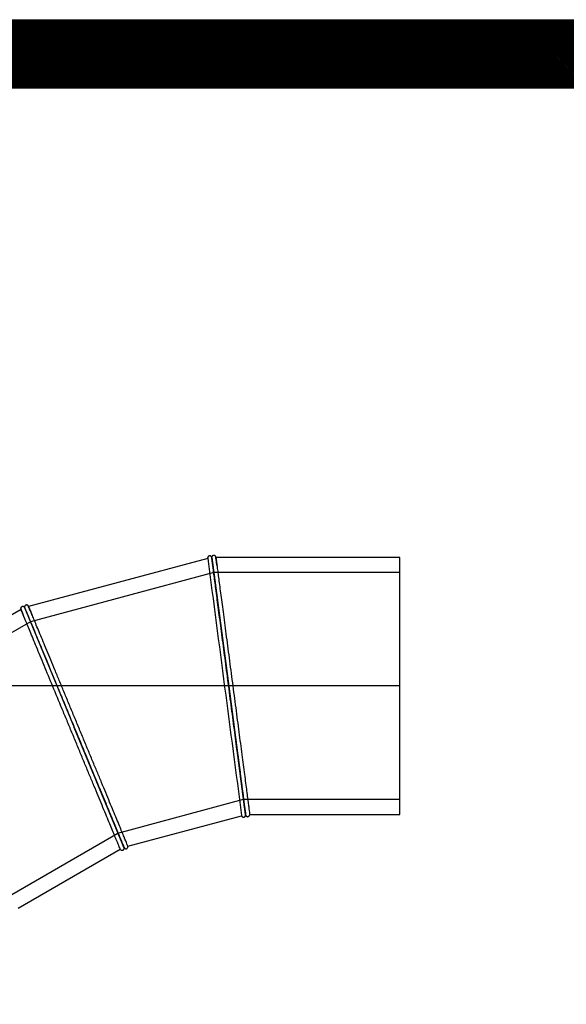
# Model space of a CAD drawing. Header units: millimetres. Extents: x 0 to 4950, y 0 to 3500.
# Tile 3 of 5: x 1412 to 2475, y 1586 to 3500. Entities that reach past the tile are written whole.
import ezdxf
from ezdxf.enums import TextEntityAlignment as Align
from ezdxf.lldxf.tags import DXFTag

# ---------------------------------------------------------------- set-up
doc = ezdxf.new("R2010")
doc.units = ezdxf.units.MM
doc.header["$LTSCALE"] = 16.666667
for name, color, linetype in [('Default', 7, 'Continuous'), ('DV1_Default', 7, 'Continuous'), ('TUBO_X_GOMITO_90', 7, 'Continuous')]:
    doc.layers.add(name, color=color, linetype=linetype)
doc.styles.add('SEACAD_Arial_Narrow', font='ARIALN.TTF')
tags = doc.linetypes.add('HIDDEN2', pattern=[4.7625, 3.175, -1.5875]).pattern_tags.tags
tags[6:7] = [DXFTag(74, 4), DXFTag(75, 0), DXFTag(340, '0'), DXFTag(46, 0.0), DXFTag(50, 0.0), DXFTag(44, 0.0), DXFTag(45, 0.0)]
tags[4:5] = [DXFTag(74, 4), DXFTag(75, 0), DXFTag(340, '0'), DXFTag(46, 0.0), DXFTag(50, 0.0), DXFTag(44, 0.0), DXFTag(45, 0.0)]
tags = doc.linetypes.add('PHANTOM2', pattern=[31.75, 15.875, -3.175, 3.175, -3.175, 3.175, -3.175]).pattern_tags.tags
tags[14:15] = [DXFTag(74, 4), DXFTag(75, 0), DXFTag(340, '0'), DXFTag(46, 0.0), DXFTag(50, 0.0), DXFTag(44, 0.0), DXFTag(45, 0.0)]
tags[12:13] = [DXFTag(74, 4), DXFTag(75, 0), DXFTag(340, '0'), DXFTag(46, 0.0), DXFTag(50, 0.0), DXFTag(44, 0.0), DXFTag(45, 0.0)]
tags[10:11] = [DXFTag(74, 4), DXFTag(75, 0), DXFTag(340, '0'), DXFTag(46, 0.0), DXFTag(50, 0.0), DXFTag(44, 0.0), DXFTag(45, 0.0)]
tags[8:9] = [DXFTag(74, 4), DXFTag(75, 0), DXFTag(340, '0'), DXFTag(46, 0.0), DXFTag(50, 0.0), DXFTag(44, 0.0), DXFTag(45, 0.0)]
tags[6:7] = [DXFTag(74, 4), DXFTag(75, 0), DXFTag(340, '0'), DXFTag(46, 0.0), DXFTag(50, 0.0), DXFTag(44, 0.0), DXFTag(45, 0.0)]
tags[4:5] = [DXFTag(74, 4), DXFTag(75, 0), DXFTag(340, '0'), DXFTag(46, 0.0), DXFTag(50, 0.0), DXFTag(44, 0.0), DXFTag(45, 0.0)]
doc.dimstyles.new('Plastitalia', dxfattribs={"dimtxt": 66.666667, "dimasz": 66.666667, "dimexe": 33.333333, "dimexo": 0, "dimgap": 16.666667, "dimtad": 0, "dimdec": 0, "dimtxsty": 'SEACAD_Arial_Narrow', "dimblk1": '_SE_FILLED', "dimblk2": '_SE_FILLED', "dimsah": 1, "dimcen": 33.333333, "dimadec": 0, "dimazin": 0, "dimtfac": 0.8, "dimtdec": 1, "dimtmove": 0, "dimatfit": 3, "dimfxl": 1, "dimtolj": 1, "dimarcsym": 0})

# ---------------------------------------------------------------- blocks, each defined once
blk = doc.blocks.new('SE')
at = {"layer": 'DV1_Default', "color": 7, "linetype": 'PHANTOM2'}
blk.add_line((2151.4, 2204.8), (793.4, 2204.8), dxfattribs=at)
at = {"layer": 'TUBO_X_GOMITO_90', "color": 7, "linetype": 'Continuous'}
for p, q in [((1777.7, 2452.7), (1429.5, 2359.4)), ((1785.2, 2455.5), (1785.2, 2455.6)), ((1818.5, 2204.5), (1785.5, 2454.8)), ((1785.6, 2454.8), (1785.5, 2454.8)), ((1785.5, 2454.8), (1818.5, 2204.5)), ((2151.4, 2454.8), (1793.6, 2454.8)), ((2151.4, 1954.8), (2151.4, 2454.8)), ((1421.2, 2357.9), (1421.2, 2358)), ((1421.7, 2357.3), (1518.3, 2124.1)), ((1421.8, 2357.3), (1421.7, 2357.3)), ((1421.7, 2357.3), (1518.3, 2124.1)), ((1414.7, 2353.2), (1102.5, 2173)), ((1818.5, 2204.5), (1818.5, 2204.5)), ((1851.4, 1954.8), (1818.5, 2204.5)), ((1818.5, 2204.5), (1818.5, 2204.5)), ((1818.5, 2204.5), (1851.4, 1954.8)), ((1518.3, 2124.1), (1518.3, 2124.1)), ((1614.7, 1891.4), (1518.3, 2124.1)), ((1518.3, 2124.1), (1518.3, 2124.1)), ((1518.3, 2124.1), (1614.7, 1891.4)), ((1622.5, 1893.4), (1843.6, 1952.7)), ((1844, 1951.8), (1843.6, 1952.7)), ((1851.3, 1954.8), (1851.4, 1954.8)), ((1851.4, 1954.8), (1851.4, 1954.8)), ((1859.4, 1954.8), (1859.3, 1953.8)), ((1859.4, 1954.8), (2151.4, 1954.8)), ((1409.5, 1772.9), (1607.8, 1887.4)), ((1608.3, 1886.6), (1607.8, 1887.4)), ((1614.7, 1891.4), (1614.8, 1891.4)), ((1614.7, 1891.4), (1614.7, 1891.4)), ((1622.5, 1893.4), (1622.6, 1892.5))]:
    blk.add_line(p, q, dxfattribs=at)
at = {"layer": 'TUBO_X_GOMITO_90', "color": 7, "linetype": 'HIDDEN2'}
for p, q in [((1789.5, 2425.1), (1433.2, 2329.6)), ((2151.4, 2425.1), (1789.5, 2425.1)), ((1433.2, 2329.6), (1113.8, 2145.2)), ((1603.3, 1919), (1847.5, 1984.5)), ((1847.5, 1984.5), (2151.4, 1984.5)), ((1384.3, 1792.6), (1603.3, 1919))]:
    blk.add_line(p, q, dxfattribs=at)
at = {"layer": 'TUBO_X_GOMITO_90', "color": 7, "linetype": 'Continuous'}
for centre, radius, start, end in [((1935, 2466.8), 157.7, 184.3919, 188.5274), ((922971.9, 123475.9), 929109.9, 187.4844501, 187.5155499), ((1687.5, 2436.9), 107.4, 6.7788, 10.6619), ((1563, 2407.6), 157.7, 199.3919, 203.5274), ((1266.5, 2285.3), 178.9, 21.9302, 25.0946), ((2071.9, 1991), 223.3, 186.9272, 189.8303), ((1823.2, 1951.6), 28.2, 2.5962, 7.9026), ((1758.4, 1956.5), 157.6, 201.9367, 205.1173), ((1588.3, 1881), 28.2, 17.5962, 22.9026)]:
    blk.add_arc(centre, radius, start, end, dxfattribs=at)
at = {"layer": 'TUBO_X_GOMITO_90', "color": 7, "linetype": 'HIDDEN2'}
for centre, radius, start, end in [((1617, 2425.4), 178.9, 6.9302, 8.3012), ((1686.8, 1939.2), 165.2, 6.0547, 8.3698), ((1818.4, 1983.4), 223.3, 201.9272, 202.2939), ((1459.8, 1833.8), 165.2, 21.0547, 23.3698)]:
    blk.add_arc(centre, radius, start, end, dxfattribs=at)
at = {"layer": 'TUBO_X_GOMITO_90', "color": 7, "linetype": 'Continuous'}
for points in [[(1777.8, 2452.6), (1777.6, 2453.3), (1777.6, 2454), (1777.8, 2454.7)], [(1785.6, 2454.8), (1785.6, 2455), (1785.6, 2455.3), (1785.7, 2455.7)], [(1793.1, 2456.7), (1793.4, 2456.1), (1793.6, 2455.4), (1793.6, 2454.7)], [(1414.8, 2353.2), (1414.5, 2353.8), (1414.3, 2354.5), (1414.2, 2355.2)], [(1421.8, 2357.1), (1421.8, 2357.2), (1421.7, 2357.6), (1421.6, 2358.3)], [(1428.5, 2361.1), (1429, 2360.6), (1429.3, 2360), (1429.5, 2359.3)], [(1851.3, 1954.8), (1851.5, 1954.1), (1851.5, 1953.5), (1851.4, 1952.9)], [(1851.9, 1952.9), (1851.6, 1953.5), (1851.4, 1954.1), (1851.4, 1954.8)], [(1614.3, 1892.6), (1614.3, 1892.5), (1614.4, 1892.4), (1614.4, 1892.2)], [(1614.7, 1891.4), (1615, 1890.8), (1615.2, 1890.2), (1615.2, 1889.5)], [(1615.7, 1889.6), (1615.3, 1890.1), (1615, 1890.7), (1614.8, 1891.3)]]:
    blk.add_open_spline(points, degree=3, dxfattribs=at)
for points, knots in [([(1785.2, 2455.6), (1784.9, 2456), (1784.4, 2456.7), (1783.4, 2457.4), (1782.4, 2457.7), (1781.4, 2457.8), (1780.3, 2457.6), (1779.2, 2457), (1778.2, 2456), (1777.9, 2455.2), (1777.8, 2454.7)], [0, 0, 0, 0, 0.152518, 0.272969, 0.368093, 0.469011, 0.586165, 0.717647, 0.858239, 1, 1, 1, 1]), ([(1785.5, 2454.8), (1785.5, 2454.7), (1785.7, 2453.1), (1786.4, 2448.3), (1786.6, 2446.3), (1787.3, 2441.5), (1787.6, 2438.7), (1788.5, 2432.4), (1788.9, 2428.9), (1790, 2421.1), (1790.5, 2416.9), (1791.7, 2407.7), (1792.4, 2402.8), (1793.7, 2392.4), (1794.5, 2386.9), (1796, 2375.3), (1796.8, 2369.2), (1798.5, 2356.5), (1799.3, 2349.9), (1801.1, 2336.3), (1802.1, 2329.3), (1804, 2314.9), (1804.9, 2307.5), (1806.9, 2292.4), (1807.9, 2284.7), (1810, 2269.1), (1811, 2261.1), (1813.1, 2245.1), (1814.2, 2237.1), (1816.3, 2220.8), (1817.4, 2212.7), (1818.5, 2204.5)], [0.5010668, 0.5010668, 0.5010668, 0.5010668, 0.5625, 0.5625, 0.59375, 0.59375, 0.625, 0.625, 0.65625, 0.65625, 0.6875, 0.6875, 0.71875, 0.71875, 0.75, 0.75, 0.78125, 0.78125, 0.8125, 0.8125, 0.84375, 0.84375, 0.875, 0.875, 0.90625, 0.90625, 0.9375, 0.9375, 0.96875, 0.96875, 1, 1, 1, 1]), ([(1818.5, 2204.5), (1817.4, 2212.7), (1816.3, 2220.9), (1814.2, 2237.1), (1813.2, 2245.1), (1811.1, 2260.9), (1810, 2268.8), (1808, 2284.3), (1807, 2292), (1805, 2307.2), (1804, 2314.6), (1802.1, 2329), (1801.2, 2336.1), (1799.4, 2349.7), (1798.5, 2356.3), (1796.8, 2369.1), (1796, 2375.2), (1793.8, 2392.6), (1792.4, 2403.1), (1790.6, 2416.9), (1790, 2421.1), (1789, 2428.9), (1788.5, 2432.4), (1787.7, 2438.8), (1787.3, 2441.6), (1786.7, 2446.3), (1786.4, 2448.3), (1786, 2451.5), (1785.9, 2452.7), (1785.6, 2454.3), (1785.6, 2454.8), (1785.6, 2454.8), (1785.6, 2454.8), (1785.6, 2454.8)], [0, 0, 0, 0, 0.03125, 0.03125, 0.0625, 0.0625, 0.09375, 0.09375, 0.125, 0.125, 0.15625, 0.15625, 0.1875, 0.1875, 0.21875, 0.21875, 0.25, 0.25, 0.3125, 0.3125, 0.34375, 0.34375, 0.375, 0.375, 0.40625, 0.40625, 0.4375, 0.4375, 0.46875, 0.46875, 0.5, 0.5, 0.5003493, 0.5003493, 0.5003493, 0.5003493]), ([(1793.1, 2456.7), (1792.9, 2457), (1792.5, 2457.6), (1791.6, 2458.3), (1790.5, 2458.8), (1789.2, 2458.8), (1788.3, 2458.6), (1787.4, 2458.2), (1786.6, 2457.6), (1786, 2456.7), (1785.8, 2456.1), (1785.7, 2455.7)], [0, 0, 0, 0, 0.107077, 0.204542, 0.366435, 0.489052, 0.582737, 0.678606, 0.782945, 0.891835, 1, 1, 1, 1]), ([(1793.6, 2454.8), (1793.6, 2454.8), (1793.6, 2454.4), (1793.8, 2452.8), (1794, 2451.6), (1794.4, 2448.4), (1794.7, 2446.4), (1795.3, 2441.6), (1795.7, 2438.8), (1796.5, 2432.5), (1797, 2428.9), (1798, 2421.2), (1798.6, 2416.9), (1799.8, 2407.8), (1800.4, 2402.9), (1801.8, 2392.5), (1802.5, 2387), (1804, 2375.5), (1804.8, 2369.5), (1806.5, 2357), (1807.3, 2350.4), (1809.1, 2336.8), (1810.1, 2329.7), (1812, 2315.3), (1812.9, 2307.9), (1814.9, 2292.8), (1815.9, 2285.1), (1818, 2269.5), (1819.1, 2261.5), (1822.2, 2237.6), (1824.4, 2221.2), (1827.6, 2196.7), (1828.7, 2188.6), (1830.8, 2172.3), (1831.9, 2164.3), (1834, 2148.2), (1835, 2140.3), (1837.1, 2124.7), (1838.1, 2117.1), (1840, 2102.2), (1841, 2094.9), (1842.9, 2080.5), (1843.8, 2073.5), (1845.6, 2059.8), (1846.5, 2053.3), (1848.1, 2040.6), (1848.9, 2034.4), (1850.5, 2022.8), (1851.2, 2017.3), (1852.6, 2006.8), (1853.2, 2001.9), (1854.4, 1992.8), (1855, 1988.5), (1856, 1980.7), (1856.5, 1977.2), (1857.3, 1970.9), (1857.7, 1968.1), (1858.3, 1963.3), (1858.6, 1961.3), (1859, 1958), (1859.1, 1956.8), (1859.4, 1955.2), (1859.4, 1954.8), (1859.4, 1954.8)], [0.5001546, 0.5001546, 0.5001546, 0.5001546, 0.515625, 0.515625, 0.53125, 0.53125, 0.546875, 0.546875, 0.5625, 0.5625, 0.578125, 0.578125, 0.59375, 0.59375, 0.609375, 0.609375, 0.625, 0.625, 0.640625, 0.640625, 0.65625, 0.65625, 0.671875, 0.671875, 0.6875, 0.6875, 0.703125, 0.703125, 0.71875, 0.71875, 0.75, 0.75, 0.765625, 0.765625, 0.78125, 0.78125, 0.796875, 0.796875, 0.8125, 0.8125, 0.828125, 0.828125, 0.84375, 0.84375, 0.859375, 0.859375, 0.875, 0.875, 0.890625, 0.890625, 0.90625, 0.90625, 0.921875, 0.921875, 0.9375, 0.9375, 0.953125, 0.953125, 0.96875, 0.96875, 0.984375, 0.984375, 1, 1, 1, 1]), ([(1421.2, 2358), (1420.8, 2358.3), (1420.2, 2358.9), (1419, 2359.3), (1418, 2359.3), (1417, 2359.1), (1415.9, 2358.6), (1415, 2357.8), (1414.3, 2356.5), (1414.3, 2355.7), (1414.2, 2355.2)], [0, 0, 0, 0, 0.152518, 0.272969, 0.368093, 0.469011, 0.586165, 0.717647, 0.858239, 1, 1, 1, 1]), ([(1428.5, 2361.1), (1428.2, 2361.4), (1427.8, 2361.8), (1426.7, 2362.3), (1425.4, 2362.4), (1424.2, 2362.1), (1423.4, 2361.7), (1422.6, 2361.1), (1422.1, 2360.3), (1421.7, 2359.3), (1421.6, 2358.6), (1421.6, 2358.3)], [0, 0, 0, 0, 0.107077, 0.204542, 0.366435, 0.489052, 0.582737, 0.678606, 0.782945, 0.891835, 1, 1, 1, 1]), ([(1421.7, 2357.3), (1421.7, 2357.2), (1422.3, 2355.7), (1424.2, 2351.3), (1425, 2349.4), (1426.8, 2344.9), (1427.9, 2342.3), (1430.3, 2336.4), (1431.7, 2333.2), (1434.7, 2325.9), (1436.3, 2322), (1439.9, 2313.5), (1441.8, 2308.9), (1445.8, 2299.2), (1447.9, 2294), (1452.4, 2283.2), (1454.8, 2277.5), (1459.6, 2265.7), (1462.2, 2259.6), (1467.4, 2246.9), (1470.2, 2240.4), (1475.7, 2226.9), (1478.6, 2220), (1484.4, 2206), (1487.4, 2198.8), (1493.4, 2184.2), (1496.5, 2176.8), (1502.7, 2161.9), (1505.8, 2154.4), (1512, 2139.3), (1515.2, 2131.7), (1518.3, 2124.1)], [0.5010668, 0.5010668, 0.5010668, 0.5010668, 0.5625, 0.5625, 0.59375, 0.59375, 0.625, 0.625, 0.65625, 0.65625, 0.6875, 0.6875, 0.71875, 0.71875, 0.75, 0.75, 0.78125, 0.78125, 0.8125, 0.8125, 0.84375, 0.84375, 0.875, 0.875, 0.90625, 0.90625, 0.9375, 0.9375, 0.96875, 0.96875, 1, 1, 1, 1]), ([(1421.8, 2357.3), (1421.8, 2357.3), (1421.9, 2356.9), (1422.5, 2355.4), (1423, 2354.3), (1424.2, 2351.3), (1425, 2349.5), (1426.9, 2345), (1427.9, 2342.4), (1430.4, 2336.5), (1431.7, 2333.2), (1434.7, 2325.9), (1436.4, 2322), (1439.9, 2313.4), (1441.8, 2308.8), (1445.8, 2299.2), (1447.9, 2294), (1452.4, 2283.3), (1454.7, 2277.7), (1459.6, 2266), (1462.1, 2259.9), (1467.4, 2247.1), (1470.1, 2240.6), (1475.6, 2227.1), (1478.5, 2220.2), (1484.4, 2206.1), (1487.3, 2199), (1493.4, 2184.4), (1496.4, 2176.9), (1505.7, 2154.6), (1512, 2139.3), (1518.3, 2124.1)], [0.5003717, 0.5003717, 0.5003717, 0.5003717, 0.53125, 0.53125, 0.5625, 0.5625, 0.59375, 0.59375, 0.625, 0.625, 0.65625, 0.65625, 0.6875, 0.6875, 0.71875, 0.71875, 0.75, 0.75, 0.78125, 0.78125, 0.8125, 0.8125, 0.84375, 0.84375, 0.875, 0.875, 0.90625, 0.90625, 0.9375, 0.9375, 1, 1, 1, 1]), ([(1607.8, 1887.4), (1607.8, 1887.4), (1607.6, 1887.7), (1607, 1889.2), (1606.5, 1890.4), (1604.6, 1894.9), (1602.8, 1899.3), (1597.9, 1911.1), (1594.9, 1918.4), (1589.6, 1931.1), (1587.7, 1935.7), (1583.7, 1945.4), (1581.6, 1950.5), (1574.8, 1966.8), (1569.9, 1978.6), (1562.1, 1997.6), (1559.3, 2004.2), (1553.8, 2017.6), (1550.9, 2024.5), (1545.1, 2038.6), (1542.1, 2045.7), (1536.1, 2060.3), (1533, 2067.6), (1526.9, 2082.5), (1523.8, 2090.1), (1517.5, 2105.2), (1514.4, 2112.8), (1508.1, 2128), (1504.9, 2135.5), (1498.7, 2150.7), (1495.5, 2158.2), (1486.3, 2180.5), (1480.2, 2195.1), (1468.6, 2223.3), (1463, 2236.7), (1452.5, 2262.1), (1447.6, 2273.9), (1438.7, 2295.6), (1434.6, 2305.3), (1427.6, 2322.3), (1424.6, 2329.6), (1419.7, 2341.3), (1417.9, 2345.8), (1415.4, 2351.8), (1414.8, 2353.3), (1414.8, 2353.3)], [0, 0, 0, 0, 0.015625, 0.015625, 0.03125, 0.03125, 0.0625, 0.0625, 0.09375, 0.09375, 0.109375, 0.109375, 0.125, 0.125, 0.15625, 0.15625, 0.171875, 0.171875, 0.1875, 0.1875, 0.203125, 0.203125, 0.21875, 0.21875, 0.234375, 0.234375, 0.25, 0.25, 0.265625, 0.265625, 0.28125, 0.28125, 0.3125, 0.3125, 0.34375, 0.34375, 0.375, 0.375, 0.40625, 0.40625, 0.4375, 0.4375, 0.46875, 0.46875, 0.4999153, 0.4999153, 0.4999153, 0.4999153]), ([(1622.5, 1893.4), (1622.5, 1893.4), (1622.3, 1893.8), (1621.7, 1895.3), (1621.2, 1896.5), (1619.4, 1901), (1617.5, 1905.5), (1613.8, 1914.4), (1612.5, 1917.7), (1609.4, 1925), (1607.8, 1928.9), (1604.3, 1937.5), (1602.4, 1942.1), (1598.4, 1951.7), (1596.2, 1956.8), (1591.8, 1967.5), (1589.5, 1973.2), (1584.6, 1984.9), (1582.1, 1991.1), (1576.8, 2003.8), (1574.1, 2010.3), (1568.5, 2023.8), (1565.7, 2030.7), (1559.8, 2044.8), (1556.9, 2051.9), (1550.8, 2066.5), (1547.8, 2073.9), (1541.6, 2088.9), (1538.5, 2096.4), (1532.2, 2111.6), (1529, 2119.2), (1522.7, 2134.4), (1519.6, 2142), (1513.3, 2157.1), (1510.2, 2164.5), (1504.1, 2179.3), (1501.1, 2186.6), (1495.1, 2201), (1492.1, 2208.2), (1486.3, 2222.3), (1483.4, 2229.2), (1477.9, 2242.6), (1475.2, 2249.2), (1469.9, 2261.9), (1467.4, 2268), (1462.5, 2279.8), (1460.1, 2285.5), (1453.4, 2301.7), (1449.3, 2311.5), (1444, 2324.3), (1442.4, 2328.2), (1439.4, 2335.5), (1438, 2338.7), (1435.6, 2344.6), (1434.5, 2347.2), (1433.5, 2349.8), (1433.3, 2350.2), (1433.1, 2350.6)], [0, 0, 0, 0, 0.015625, 0.015625, 0.03125, 0.03125, 0.0625, 0.0625, 0.078125, 0.078125, 0.09375, 0.09375, 0.109375, 0.109375, 0.125, 0.125, 0.140625, 0.140625, 0.15625, 0.15625, 0.171875, 0.171875, 0.1875, 0.1875, 0.203125, 0.203125, 0.21875, 0.21875, 0.234375, 0.234375, 0.25, 0.25, 0.265625, 0.265625, 0.28125, 0.28125, 0.296875, 0.296875, 0.3125, 0.3125, 0.328125, 0.328125, 0.34375, 0.34375, 0.359375, 0.359375, 0.375, 0.375, 0.40625, 0.40625, 0.421875, 0.421875, 0.4375, 0.4375, 0.453125, 0.453125, 0.4561551, 0.4561551, 0.4561551, 0.4561551]), ([(1851.4, 1954.8), (1851.4, 1954.8), (1851.4, 1955.2), (1851.1, 1956.8), (1851, 1958), (1850.3, 1962.9), (1849.7, 1967.7), (1848.5, 1977.2), (1848, 1980.7), (1847, 1988.5), (1846.4, 1992.7), (1845.2, 2001.8), (1844.6, 2006.8), (1843.2, 2017.1), (1842.5, 2022.6), (1841, 2034), (1840.2, 2040), (1838.5, 2052.6), (1837.6, 2059.2), (1835.8, 2072.8), (1834.9, 2079.8), (1833, 2094.2), (1832, 2101.6), (1830.1, 2116.7), (1829.1, 2124.4), (1827, 2140), (1825.9, 2147.9), (1823.8, 2163.9), (1822.8, 2172), (1820.6, 2188.2), (1819.6, 2196.4), (1818.5, 2204.5)], [0.5000545, 0.5000545, 0.5000545, 0.5000545, 0.53125, 0.53125, 0.5625, 0.5625, 0.625, 0.625, 0.65625, 0.65625, 0.6875, 0.6875, 0.71875, 0.71875, 0.75, 0.75, 0.78125, 0.78125, 0.8125, 0.8125, 0.84375, 0.84375, 0.875, 0.875, 0.90625, 0.90625, 0.9375, 0.9375, 0.96875, 0.96875, 1, 1, 1, 1]), ([(1818.5, 2204.5), (1820.6, 2188.2), (1822.8, 2172), (1827, 2140), (1829, 2124.3), (1833, 2094.2), (1834.9, 2079.7), (1838.5, 2052.6), (1840.2, 2039.9), (1843.2, 2016.7), (1844.6, 2006.2), (1847, 1988), (1848, 1980.2), (1849.7, 1967.6), (1850.3, 1962.8), (1850.9, 1958), (1851.1, 1956.8), (1851.3, 1955.2), (1851.3, 1954.8), (1851.3, 1954.8)], [0, 0, 0, 0, 0.0625, 0.0625, 0.125, 0.125, 0.1875, 0.1875, 0.25, 0.25, 0.3125, 0.3125, 0.375, 0.375, 0.4375, 0.4375, 0.46875, 0.46875, 0.4999974, 0.4999974, 0.4999974, 0.4999974]), ([(1518.3, 2124.1), (1521.5, 2116.5), (1524.6, 2108.9), (1530.9, 2093.7), (1534, 2086.2), (1540.2, 2071.3), (1543.3, 2063.9), (1549.3, 2049.4), (1552.2, 2042.3), (1558, 2028.4), (1560.8, 2021.6), (1566.3, 2008.3), (1569, 2001.7), (1574.3, 1989), (1576.8, 1982.9), (1581.7, 1971.1), (1584.1, 1965.4), (1588.6, 1954.6), (1590.7, 1949.4), (1594.7, 1939.7), (1596.6, 1935.1), (1600.2, 1926.6), (1601.8, 1922.7), (1604.8, 1915.4), (1606.2, 1912.1), (1608.6, 1906.3), (1609.7, 1903.7), (1611, 1900.5), (1611.3, 1899.7), (1611.6, 1898.9)], [0, 0, 0, 0, 0.03125, 0.03125, 0.0625, 0.0625, 0.09375, 0.09375, 0.125, 0.125, 0.15625, 0.15625, 0.1875, 0.1875, 0.21875, 0.21875, 0.25, 0.25, 0.28125, 0.28125, 0.3125, 0.3125, 0.34375, 0.34375, 0.375, 0.375, 0.40625, 0.40625, 0.4190636, 0.4190636, 0.4190636, 0.4190636]), ([(1518.3, 2124.1), (1524.6, 2108.9), (1530.9, 2093.7), (1543.2, 2064), (1549.3, 2049.4), (1560.9, 2021.3), (1566.5, 2007.8), (1577, 1982.5), (1581.9, 1970.7), (1590.8, 1949.1), (1594.8, 1939.3), (1601.9, 1922.3), (1604.9, 1915.1), (1609.1, 1904.9), (1610.6, 1901.3), (1611.7, 1898.5)], [0, 0, 0, 0, 0.0625, 0.0625, 0.125, 0.125, 0.1875, 0.1875, 0.25, 0.25, 0.3125, 0.3125, 0.375, 0.375, 0.421014, 0.421014, 0.421014, 0.421014]), ([(1844, 1951.8), (1844.2, 1951.4), (1844.7, 1950.7), (1845.9, 1950), (1847.2, 1949.7), (1848.3, 1949.8), (1849.3, 1950.1), (1850.1, 1950.7), (1850.9, 1951.6), (1851.2, 1952.4), (1851.4, 1952.9)], [0, 0, 0, 0, 0.141761, 0.282353, 0.413835, 0.530989, 0.631907, 0.727031, 0.847482, 1, 1, 1, 1]), ([(1851.9, 1952.9), (1852.1, 1952.6), (1852.4, 1952.1), (1853.2, 1951.4), (1854.2, 1950.9), (1855.3, 1950.7), (1856.3, 1950.8), (1857.3, 1951.2), (1858.2, 1951.8), (1858.9, 1952.8), (1859.2, 1953.4), (1859.3, 1953.8)], [0, 0, 0, 0, 0.100559, 0.189817, 0.334673, 0.442614, 0.539863, 0.648592, 0.765409, 0.88474, 1, 1, 1, 1]), ([(1608.3, 1886.6), (1608.7, 1886.3), (1609.4, 1885.7), (1610.7, 1885.3), (1612, 1885.4), (1613, 1885.7), (1613.9, 1886.3), (1614.6, 1887.1), (1615.1, 1888.2), (1615.2, 1889), (1615.2, 1889.5)], [0, 0, 0, 0, 0.141761, 0.282353, 0.413835, 0.530989, 0.631907, 0.727031, 0.847482, 1, 1, 1, 1]), ([(1614, 1893.1), (1614.1, 1892.9), (1614.1, 1892.7), (1614.5, 1891.7), (1614.7, 1891.4), (1614.7, 1891.4)], [0.46069311, 0.46069311, 0.46069311, 0.46069311, 0.46875, 0.46875, 0.49999741, 0.49999741, 0.49999741, 0.49999741]), ([(1615.7, 1889.6), (1616, 1889.4), (1616.4, 1889), (1617.4, 1888.6), (1618.5, 1888.4), (1619.6, 1888.5), (1620.5, 1888.9), (1621.4, 1889.5), (1622.1, 1890.3), (1622.5, 1891.4), (1622.6, 1892.1), (1622.6, 1892.5)], [0, 0, 0, 0, 0.100559, 0.189817, 0.334673, 0.442614, 0.539863, 0.648592, 0.765409, 0.88474, 1, 1, 1, 1])]:
    blk.add_open_spline(points, degree=3, knots=knots, dxfattribs=at)
at = {"layer": 'TUBO_X_GOMITO_90', "color": 7, "linetype": 'HIDDEN2'}
for points in [[(1785.6, 2454.6), (1785.6, 2454.6), (1785.6, 2454.7), (1785.6, 2454.8)], [(1614.4, 1892.2), (1614.6, 1891.7), (1614.7, 1891.4), (1614.8, 1891.4)]]:
    blk.add_open_spline(points, degree=3, dxfattribs=at)
for points, knots in [([(1795.7, 2438.8), (1795.4, 2440.7), (1795.2, 2442.4), (1794.7, 2446.4), (1794.4, 2448.3), (1794, 2451.5), (1793.9, 2452.7), (1793.6, 2454.4), (1793.6, 2454.8), (1793.6, 2454.8), (1793.6, 2454.8), (1793.6, 2454.8)], [0.44297111, 0.44297111, 0.44297111, 0.44297111, 0.453125, 0.453125, 0.46875, 0.46875, 0.484375, 0.484375, 0.5, 0.5, 0.50015464, 0.50015464, 0.50015464, 0.50015464]), ([(1433.1, 2350.6), (1432.4, 2352.3), (1431.8, 2353.7), (1430.7, 2356.4), (1430.3, 2357.5), (1429.6, 2359), (1429.5, 2359.4), (1429.5, 2359.4), (1429.6, 2359), (1430.3, 2357.5), (1430.7, 2356.3), (1432, 2353.3), (1432.8, 2351.4), (1434.3, 2347.8), (1434.9, 2346.3), (1435.6, 2344.7)], [0.4561551, 0.4561551, 0.4561551, 0.4561551, 0.46875, 0.46875, 0.484375, 0.484375, 0.5, 0.5, 0.515625, 0.515625, 0.53125, 0.53125, 0.546875, 0.546875, 0.556437, 0.556437, 0.556437, 0.556437]), ([(1416.9, 2348.1), (1417.5, 2346.8), (1418.2, 2345.1), (1419, 2343), (1419.1, 2342.8), (1419.2, 2342.7)], [0.53323916, 0.53323916, 0.53323916, 0.53323916, 0.546875, 0.546875, 0.54791177, 0.54791177, 0.54791177, 0.54791177]), ([(1528.1, 2100.5), (1528, 2100.8), (1527.9, 2101.1), (1524.6, 2108.9), (1521.5, 2116.5), (1518.3, 2124.1)], [0.96766638, 0.96766638, 0.96766638, 0.96766638, 0.96875, 0.96875, 1, 1, 1, 1]), ([(1845.1, 2002.4), (1845.4, 2000.6), (1845.6, 1998.9), (1846.2, 1994.4), (1846.6, 1991.6), (1846.9, 1989)], [0.30114162, 0.30114162, 0.30114162, 0.30114162, 0.3125, 0.3125, 0.33232318, 0.33232318, 0.33232318, 0.33232318]), ([(1849.7, 1967.8), (1849.8, 1967.1), (1849.9, 1966.3), (1850.1, 1964.7), (1850.2, 1963.7), (1850.3, 1962.9)], [0.39732168, 0.39732168, 0.39732168, 0.39732168, 0.40625, 0.40625, 0.4192423, 0.4192423, 0.4192423, 0.4192423]), ([(1851.3, 1954.8), (1851.3, 1954.8), (1851.3, 1954.8), (1851.3, 1954.8), (1851.3, 1955.2), (1851.1, 1956.8), (1850.9, 1958), (1850.5, 1960.9), (1850.3, 1962.5), (1850.1, 1964.4)], [0.49999741, 0.49999741, 0.49999741, 0.49999741, 0.5, 0.5, 0.53125, 0.53125, 0.5625, 0.5625, 0.58820414, 0.58820414, 0.58820414, 0.58820414]), ([(1614.4, 1892.4), (1614.3, 1892.4), (1614.3, 1892.4), (1614, 1893.2), (1613.5, 1894.4), (1612.1, 1897.9), (1611, 1900.5), (1609.6, 1903.8)], [0.52940904, 0.52940904, 0.52940904, 0.52940904, 0.53125, 0.53125, 0.5625, 0.5625, 0.60427093, 0.60427093, 0.60427093, 0.60427093]), ([(1614.7, 1891.4), (1614.7, 1891.4), (1614.7, 1891.4), (1614.7, 1891.4), (1614.5, 1891.7), (1613.9, 1893.2), (1613.4, 1894.4), (1612.3, 1897.1), (1611.7, 1898.6), (1611, 1900.3)], [0.49999741, 0.49999741, 0.49999741, 0.49999741, 0.5, 0.5, 0.53125, 0.53125, 0.5625, 0.5625, 0.58820414, 0.58820414, 0.58820414, 0.58820414]), ([(1611.6, 1898.9), (1612.1, 1897.8), (1612.5, 1896.8), (1613.5, 1894.4), (1613.9, 1893.3), (1614.3, 1892.6)], [0.41906363, 0.41906363, 0.41906363, 0.41906363, 0.4375, 0.4375, 0.46811402, 0.46811402, 0.46811402, 0.46811402]), ([(1611.7, 1898.5), (1612.1, 1897.5), (1612.5, 1896.7), (1613.3, 1894.8), (1613.7, 1893.8), (1614, 1893.1)], [0.42101399, 0.42101399, 0.42101399, 0.42101399, 0.4375, 0.4375, 0.46069311, 0.46069311, 0.46069311, 0.46069311])]:
    blk.add_open_spline(points, degree=3, knots=knots, dxfattribs=at)
blk = doc.blocks.new('DMBLK39')
at = {"layer": 'Default', "linetype": 'Continuous'}
for points in [[(727.5, 2746.5), (793.4, 2761.5), (726.2, 2768.6)], [(1357.3, 2137.6), (1350.2, 2204.8), (1335.1, 2138.9)]]:
    blk.add_hatch(color=7, dxfattribs=at).paths.add_polyline_path(points)
at = {"layer": 'Default', "color": 7, "linetype": 'Continuous'}
blk.add_line((793.4, 2204.8), (793.4, 2794.9), dxfattribs=at)
for start, end in [(41.4181, 103.7211), (346.2789, 24.0759)]:
    blk.add_arc((793.4, 2204.8), 556.8, start, end, dxfattribs=at)
at = {"layer": 'Default', "color": 7, "linetype": 'Continuous', "style": 'SEACAD_Arial_Narrow'}
blk.add_text('90°', height=66.67, rotation=302.747, dxfattribs=at).set_placement((1256.9, 2575), align=Align.TOP_LEFT)
blk = doc.blocks.new('_SE_FILLED')
at = {"color": 0}
blk.add_line((0, 0), (-1, 0), dxfattribs=at)
blk.add_solid([(0, 0), (-1, -0.1665), (-1, 0.1665), (0, 0)], dxfattribs=at)

msp = doc.modelspace()

# ---------------------------------------------------------------- hatches: boundary and pattern name
at = {"layer": 'Default', "linetype": 'Continuous'}
h = msp.add_hatch(dxfattribs=at)
h.set_pattern_fill('LINE', scale=0.6299213, angle=45, style=0)
h.paths.add_polyline_path([(4950, 3366.7), (4950, 3500), (0, 3500), (0, 3366.7)])
msp.add_hatch(color=7, dxfattribs=at).paths.add_polyline_path([(4950, 3366.7), (4950, 3500), (0, 3500), (0, 3366.7)])

# ---------------------------------------------------------------- linework, layer by layer
at = {"layer": 'Default', "color": 7, "linetype": 'Continuous'}
for p, q in [((0, 3500), (4950, 3500)), ((4950, 3366.7), (0, 3366.7))]:
    msp.add_line(p, q, dxfattribs=at)

# ---------------------------------------------------------------- block references
at = {"layer": 'Default'}
msp.add_blockref('SE', (0, 0), dxfattribs=at)

# ---------------------------------------------------------------- dimensions: what is measured, and where the dimension line sits
at = {"layer": 'Default', "color": 7, "linetype": 'Continuous'}
dim = msp.add_angular_dim_2l(base=(1187.1, 2598.5), line1=((793.4, 2204.8), (2151.4, 2204.8)), line2=((793.4, 2204.8), (793.4, 846.8)), text='\\A1;<>', dimstyle='Plastitalia', override={"dimadec": 1}, dxfattribs=at)
dim.commit()
dim.dimension.update_dxf_attribs({"geometry": 'DMBLK39', "text_midpoint": (1261.7, 2506), "dimtype": 162})

doc.saveas('drawing.dxf')
